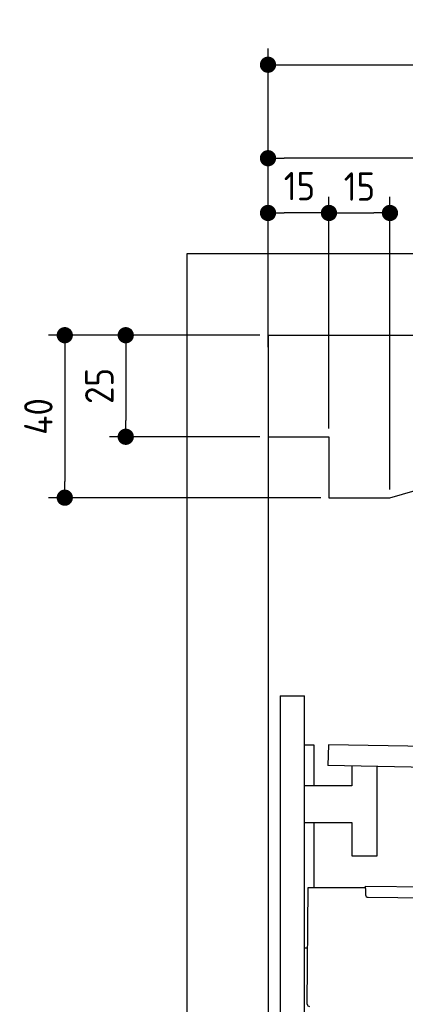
# Model space of a CAD drawing. Header units: millimetres. Extents: x -411 to 6777, y 0 to 7277.
# Tile 10 of 16: x -411 to 538, y 4853 to 7277. Entities that reach past the tile are written whole.
import ezdxf

# ---------------------------------------------------------------- set-up
doc = ezdxf.new("R2010")
doc.units = ezdxf.units.MM
doc.layers.add('4', color=3, linetype='Continuous')
for name, color, linetype, lineweight in [('Freiraum', 7, 'Continuous', 25), ('Gebäude', 7, 'Continuous', 25), ('Plattform', 7, 'Continuous', 25), ('Ständer hinten', 7, 'Continuous', 25)]:
    doc.layers.add(name, color=color, linetype=linetype, lineweight=lineweight)
doc.styles.get("Standard").update_dxf_attribs({"font": 'ISOCP.SHX'})
doc.dimstyles.new('GEN-ISO', dxfattribs={"dimscale": 20, "dimtxt": 3.5, "dimasz": 2, "dimexe": 2, "dimexo": 1, "dimgap": 1.5, "dimtad": 1, "dimdec": 1, "dimlfac": 0.1, "dimdsep": 46, "dimtxsty": 'STANDARD', "dimblk": 'PUNKT', "dimcen": 2, "dimclrd": 256, "dimclre": 256, "dimclrt": 2, "dimadec": 0, "dimazin": 0, "dimtp": 0.1, "dimtm": 0.1, "dimtfac": 0.71, "dimtdec": 1, "dimtmove": 2, "dimatfit": 3, "dimldrblk": 'PUNKT', "dimfxl": 2, "dimtolj": 1, "dimarcsym": 0})

# ---------------------------------------------------------------- blocks, each defined once
blk = doc.blocks.new('PUNKT')
at = {"layer": '4', "color": 0, "linetype": 'ByBlock'}
blk.add_line((-0.5, 0), (-1, 0), dxfattribs=at)
at = {"layer": '4', "color": 0, "linetype": 'ByBlock', "const_width": 0.5}
blk.add_lwpolyline([(-0.25, 0, 1), (0.25, 0, 1)], format="xyb", close=True, dxfattribs=at)
blk = doc.blocks.new('*D70')
at = {"layer": '4', "lineweight": -2, "transparency": 16777216}
for p, q in [((200, 6520.9), (200, 7205.8)), ((5700, 6670.9), (5700, 7205.8)), ((240, 7165.8), (5660, 7165.8))]:
    blk.add_line(p, q, dxfattribs=at)
at = {"layer": 'Defpoints', "color": 0, "transparency": 16777216}
for p in [(5700, 7165.8), (5700, 6650.9), (200, 6500.9)]:
    blk.add_point(p, dxfattribs=at)
at = {"layer": '4', "lineweight": -2, "transparency": 16777216, "xscale": 40, "yscale": 40, "zscale": 40, "rotation": 180}
blk.add_blockref('PUNKT', (200, 7165.8), dxfattribs=at)
at = {"layer": '4', "lineweight": -2, "transparency": 16777216, "xscale": 40, "yscale": 40, "zscale": 40}
blk.add_blockref('PUNKT', (5700, 7165.8), dxfattribs=at)
at = {"layer": '4', "color": 2, "transparency": 16777216, "insert": (2950, 7230.8), "char_height": 70, "attachment_point": 5}
blk.add_mtext('550', dxfattribs=at)
blk = doc.blocks.new('_Dot')
at = {"color": 0, "linetype": 'ByBlock', "lineweight": -2}
blk.add_line((-0.5, 0), (-1, 0), dxfattribs=at)
at = {"color": 0, "linetype": 'ByBlock', "const_width": 0.5}
blk.add_lwpolyline([(-0.25, 0, 1), (0.25, 0, 1)], format="xyb", close=True, dxfattribs=at)
blk = doc.blocks.new('*D76')
at = {"layer": '4', "lineweight": -2, "transparency": 16777216}
for p, q in [((200, 6470.9), (200, 6975.7)), ((1900, 6520), (1900, 6975.7)), ((1860, 6935.7), (240, 6935.7))]:
    blk.add_line(p, q, dxfattribs=at)
at = {"layer": 'Defpoints', "color": 0, "transparency": 16777216}
for p in [(200, 6935.7), (1900, 6500), (200, 6450.9)]:
    blk.add_point(p, dxfattribs=at)
at = {"layer": '4', "lineweight": -2, "transparency": 16777216, "xscale": 40, "yscale": 40, "zscale": 40, "rotation": 180}
blk.add_blockref('_Dot', (200, 6935.7), dxfattribs=at)
at = {"layer": '4', "lineweight": -2, "transparency": 16777216, "xscale": 40, "yscale": 40, "zscale": 40}
blk.add_blockref('_Dot', (1900, 6935.7), dxfattribs=at)
at = {"layer": '4', "color": 2, "transparency": 16777216, "insert": (1050, 7000.7), "char_height": 70, "attachment_point": 5}
blk.add_mtext('170', dxfattribs=at)
blk = doc.blocks.new('*D77')
at = {"layer": '4', "lineweight": -2, "transparency": 16777216}
for p, q in [((200, 6520), (200, 6840.9)), ((350, 6270), (350, 6840.9)), ((310, 6800.9), (240, 6800.9))]:
    blk.add_line(p, q, dxfattribs=at)
at = {"layer": 'Defpoints', "color": 0, "transparency": 16777216}
for p in [(200, 6800.9), (200, 6500), (350, 6250)]:
    blk.add_point(p, dxfattribs=at)
at = {"layer": '4', "lineweight": -2, "transparency": 16777216, "xscale": 40, "yscale": 40, "zscale": 40, "rotation": 180}
blk.add_blockref('_Dot', (200, 6800.9), dxfattribs=at)
at = {"layer": '4', "lineweight": -2, "transparency": 16777216, "xscale": 40, "yscale": 40, "zscale": 40}
blk.add_blockref('_Dot', (350, 6800.9), dxfattribs=at)
at = {"layer": '4', "color": 2, "transparency": 16777216, "insert": (277.5, 6867.1), "char_height": 70, "attachment_point": 5}
blk.add_mtext('15', dxfattribs=at)
blk = doc.blocks.new('*D78')
at = {"layer": '4', "lineweight": -2, "transparency": 16777216}
for p, q in [((180, 6500), (-340, 6500)), ((-300, 6460), (-300, 6140)), ((330, 6100), (-340, 6100))]:
    blk.add_line(p, q, dxfattribs=at)
at = {"layer": 'Defpoints', "color": 0, "transparency": 16777216}
for p in [(200, 6500), (-300, 6100), (350, 6100)]:
    blk.add_point(p, dxfattribs=at)
at = {"layer": '4', "lineweight": -2, "transparency": 16777216, "xscale": 40, "yscale": 40, "zscale": 40}
for p, rotation in [((-300, 6500), 90), ((-300, 6100), 270)]:
    blk.add_blockref('_Dot', p, dxfattribs=dict(at, rotation=rotation))
at = {"layer": '4', "color": 2, "transparency": 16777216, "insert": (-365, 6300), "char_height": 70, "attachment_point": 5, "rotation": 90}
blk.add_mtext('40', dxfattribs=at)
blk = doc.blocks.new('*D79')
at = {"layer": '4', "lineweight": -2, "transparency": 16777216}
for p, q in [((180, 6500), (-190, 6500)), ((-150, 6460), (-150, 6290)), ((180, 6250), (-190, 6250))]:
    blk.add_line(p, q, dxfattribs=at)
at = {"layer": 'Defpoints', "color": 0, "transparency": 16777216}
for p in [(200, 6500), (-150, 6250), (200, 6250)]:
    blk.add_point(p, dxfattribs=at)
at = {"layer": '4', "lineweight": -2, "transparency": 16777216, "xscale": 40, "yscale": 40, "zscale": 40}
for p, rotation in [((-150, 6500), 90), ((-150, 6250), 270)]:
    blk.add_blockref('_Dot', p, dxfattribs=dict(at, rotation=rotation))
at = {"layer": '4', "color": 2, "transparency": 16777216, "insert": (-215, 6375), "char_height": 70, "attachment_point": 5, "rotation": 90}
blk.add_mtext('25', dxfattribs=at)
blk = doc.blocks.new('*D80')
at = {"layer": '4', "lineweight": -2, "transparency": 16777216}
for p, q in [((350, 6270), (350, 6840.9)), ((500, 6120), (500, 6840.9)), ((390, 6800.9), (460, 6800.9))]:
    blk.add_line(p, q, dxfattribs=at)
at = {"layer": 'Defpoints', "color": 0, "transparency": 16777216}
for p in [(500, 6800.9), (350, 6250), (500, 6100)]:
    blk.add_point(p, dxfattribs=at)
at = {"layer": '4', "lineweight": -2, "transparency": 16777216, "xscale": 40, "yscale": 40, "zscale": 40, "rotation": 180}
blk.add_blockref('_Dot', (350, 6800.9), dxfattribs=at)
at = {"layer": '4', "lineweight": -2, "transparency": 16777216, "xscale": 40, "yscale": 40, "zscale": 40}
blk.add_blockref('_Dot', (500, 6800.9), dxfattribs=at)
at = {"layer": '4', "color": 2, "transparency": 16777216, "insert": (425, 6865.9), "char_height": 70, "attachment_point": 5}
blk.add_mtext('15', dxfattribs=at)
blk = doc.blocks.new('Plattform OG 6200 550')
at = {"layer": 'Plattform'}
for p, q in [((348.5, 5492), (347.5, 5441.1)), ((5482.3, 5389.6), (348.5, 5492)), ((5481.2, 5333.6), (347.5, 5441)), ((406.3, 5439.8), (406.3, 5390.8)), ((468.3, 5218.3), (468.3, 5438.5)), ((406.3, 5390.8), (289.9, 5390.7)), ((289.9, 5300.8), (406.3, 5300.8)), ((406.3, 5300.8), (406.3, 5218.3)), ((406.3, 5218.3), (463.3, 5218.3)), ((463.3, 5218.3), (468.3, 5218.3)), ((296.3, 4852.8), (298.8, 5140.8)), ((298.8, 5140.8), (440.2, 5140.6)), ((440.2, 5137.6), (440.2, 5143.6)), ((440.2, 5143.6), (5395, 5100.4)), ((440.2, 5137.6), (440.1, 5122.6)), ((446, 5116.5), (5394.8, 5073.4))]:
    blk.add_line(p, q, dxfattribs=at)
for centre, start in [((446.1, 5122.5), 179.5), ((302.2, 4853.8), 189.0941)]:
    blk.add_arc(centre, 6, start, 269.5, dxfattribs=at)
blk = doc.blocks.new('Ständer hinten')
at = {"layer": 'Ständer hinten'}
for p, q in [((229.9, 5612), (229.9, 2598.6)), ((229.9, 5612), (289.9, 5612)), ((289.9, 2600), (289.9, 5612)), ((289.9, 5492), (312.9, 5492)), ((312.9, 5492), (312.9, 5390.7)), ((312.9, 5300.8), (312.9, 5140.8)), ((289.9, 4992), (297.5, 4992))]:
    blk.add_line(p, q, dxfattribs=at)
blk = doc.blocks.new('Gebäude_390_GT240')
at = {"layer": 'Freiraum'}
for p, q in [((500, 6100), (1900, 6500)), ((200, 6250), (350, 6250)), ((350, 6250), (350, 6100)), ((350, 6100), (500, 6100))]:
    blk.add_line(p, q, dxfattribs=at)
at = {"layer": 'Gebäude'}
for p, q in [((5900, 6700.6), (0, 6700.6)), ((0, 6700.6), (0, 0)), ((200, 6500), (5700, 6500)), ((200, 6500), (200, 200))]:
    blk.add_line(p, q, dxfattribs=at)

msp = doc.modelspace()

# ---------------------------------------------------------------- block references
at = {"layer": 'Gebäude'}
msp.add_blockref('Gebäude_390_GT240', (0, 0), dxfattribs=at)
at = {"layer": 'Plattform'}
msp.add_blockref('Plattform OG 6200 550', (0, 0), dxfattribs=at)
at = {"layer": 'Ständer hinten'}
msp.add_blockref('Ständer hinten', (0, 0), dxfattribs=at)

# ---------------------------------------------------------------- dimensions: what is measured, and where the dimension line sits
at = {"layer": '4'}
for base, p1, p2, override, picture, middle in [((5700, 7165.8), (200, 6500.88), (5700, 6650.88), {"dimtdec": 3, "dimtolj": 0}, '*D70', (2950, 7230.8)), ((200, 6935.7), (1900, 6500), (200, 6450.88), {"dimblk1": 'Dot', "dimblk2": 'Dot', "dimsah": 1, "dimtdec": 3, "dimtolj": 0}, '*D76', (1050, 7000.7)), ((500, 6800.88), (350, 6250), (500, 6100), {"dimblk1": 'Dot', "dimblk2": 'Dot', "dimsah": 1, "dimtdec": 3, "dimtolj": 0}, '*D80', (425, 6865.88))]:
    dim = msp.add_linear_dim(base=base, p1=p1, p2=p2, dimstyle='GEN-ISO', override=override, dxfattribs=at)
    dim.commit()
    dim.dimension.update_dxf_attribs({"geometry": picture, "text_midpoint": middle})
dim = msp.add_linear_dim(base=(200, 6800.88), p1=(350, 6250), p2=(200, 6500), dimstyle='GEN-ISO', override={"dimblk1": 'Dot', "dimblk2": 'Dot', "dimsah": 1, "dimtdec": 3, "dimtolj": 0}, dxfattribs=at)
dim.commit()
dim.dimension.update_dxf_attribs({"geometry": '*D77', "text_midpoint": (277.46, 6867.1), "dimtype": 160})
for base, p2, picture, middle in [((-300, 6100), (350, 6100), '*D78', (-365, 6300)), ((-150, 6250), (200, 6250), '*D79', (-215.01, 6375))]:
    dim = msp.add_linear_dim(base=base, p1=(200, 6500), p2=p2, angle=90, dimstyle='GEN-ISO', override={"dimblk1": 'Dot', "dimblk2": 'Dot', "dimsah": 1, "dimtdec": 3, "dimtolj": 0}, dxfattribs=at)
    dim.commit()
    dim.dimension.update_dxf_attribs({"geometry": picture, "text_midpoint": middle})

doc.saveas('drawing.dxf')
